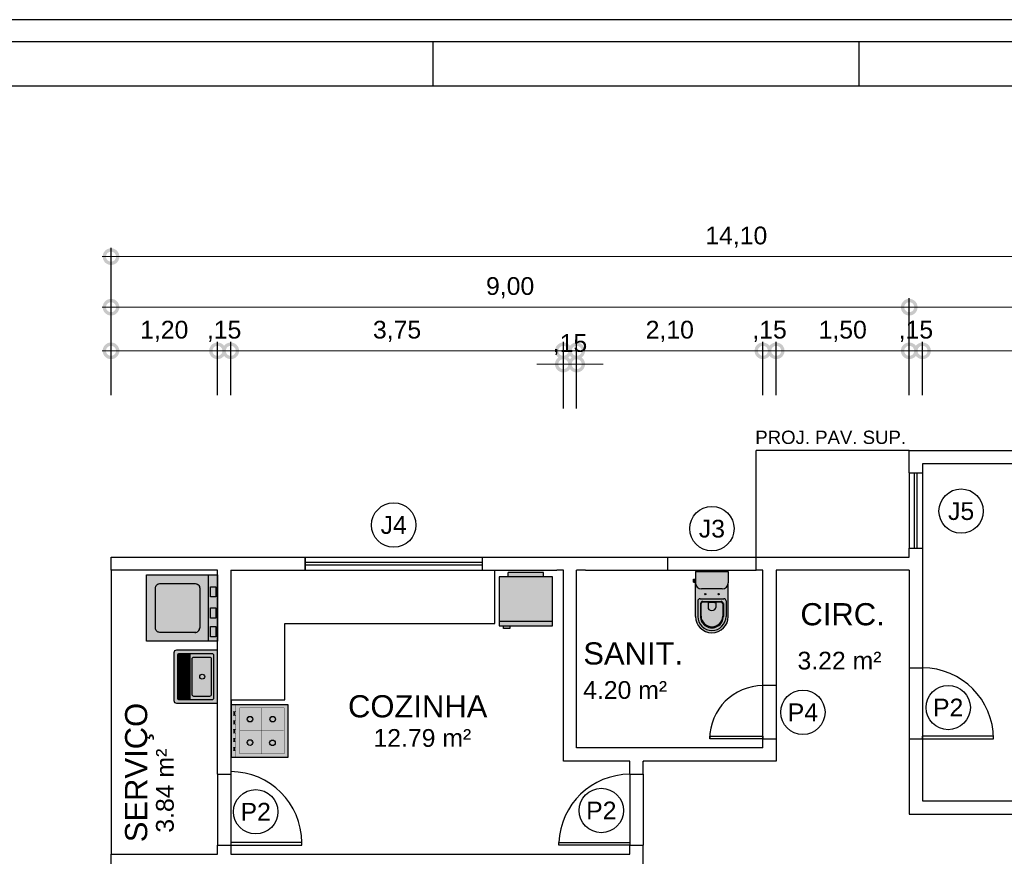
# Model space of a CAD drawing. Header units: metres. Extents: x 60 to 260, y 52 to 78.
# Tile 10 of 13: x 138 to 149, y 69 to 78. Entities that reach past the tile are written whole.
import ezdxf
from ezdxf.enums import TextEntityAlignment as Align

# ---------------------------------------------------------------- set-up
doc = ezdxf.new("R2010")
doc.units = ezdxf.units.M
doc.header["$LTSCALE"] = 0.25
doc.linetypes.add('DIVIDE', pattern=[31.75, 12.7, -6.35, 0, -6.35, 0, -6.35])
doc.linetypes.add('HIDDEN', pattern=[9.525, 6.35, -3.175])
doc.layers.add('0_MRG_AUX', color=7, linetype='Continuous', true_color=0xecbcd1, plot=False)
for name, color, linetype in [('ARQ_ALV CT', 5, 'Continuous'), ('ARQ_ALV VS', 2, 'Continuous'), ('ARQ_ESQ CT', 30, 'Continuous'), ('ARQ_ESQ VS', 2, 'Continuous'), ('ARQ_MOB 02', 2, 'Continuous'), ('ARQ_PISO', 1, 'Continuous'), ('ARQ_PROJ INF', 1, 'HIDDEN'), ('ARQ_PROJ SUP', 1, 'DIVIDE'), ('ARQ_SAN 01', 1, 'Continuous'), ('ARQ_SAN 02', 2, 'Continuous'), ('ARQ_TXT 01', 1, 'Continuous'), ('MRG_EXTERNA', 1, 'Continuous'), ('MRG_INTERNA', 2, 'Continuous'), ('SIMB_02', 2, 'Continuous'), ('SIMB_TXT', 1, 'Continuous')]:
    doc.layers.add(name, color=color, linetype=linetype)
doc.layers.add('ARQ_COTA_AZUL', color=5, linetype='Continuous', lineweight=20, true_color=0x0000ff)
doc.styles.add('Annot_1.5mm', font='arial.ttf', dxfattribs={"height": 1.5})
doc.styles.add('Annot_2.0mm', font='arial.ttf', dxfattribs={"height": 2})
doc.styles.add('Annot_2.5mm', font='arial.ttf', dxfattribs={"height": 2.5})
doc.styles.add('cota', font='arial.ttf')
doc.styles.add('SIMB', font='arial.ttf')
doc.dimstyles.new('Info 01 - annot', dxfattribs={"dimtxt": 2, "dimasz": 3, "dimexe": 1, "dimexo": 1, "dimgap": 1, "dimtad": 1, "dimzin": 4, "dimtxsty": 'cota', "dimblk": 'DOTSMALL', "dimcen": 2, "dimdle": 1, "dimclrd": 256, "dimclre": 256, "dimclrt": 1, "dimazin": 2, "dimtfac": 0.09, "dimtix": 1, "dimtmove": 2, "dimatfit": 2, "dimfxl": 5, "dimfxlon": 1, "dimtolj": 1, "dimtzin": 4, "dimlwd": -1, "dimarcsym": 1})

# ---------------------------------------------------------------- blocks, each defined once
blk = doc.blocks.new('maq. lavar_02')
at = {"true_color": 0xffffff}
h = blk.add_hatch(color=7, dxfattribs=at)
h.dxf.hatch_style = 1
h.paths.add_polyline_path([(0.75, 0), (0, 0), (0, 0.8), (0.75, 0.8)])
for points in [[(0.75, 0), (0, 0), (0, 0.8), (0.75, 0.8), (0.75, 0)], [(0, 0.1), (0.75, 0.1)]]:
    blk.add_lwpolyline(points)
blk.add_lwpolyline([(0.1, 0.245), (0.1, 0.65, -0.414214), (0.15, 0.7), (0.6, 0.7, -0.414214), (0.65, 0.65), (0.65, 0.25, -0.414214), (0.6, 0.2), (0.147, 0.2)], format="xyb")
for points in [[(0.052, 0.02), (0.052, 0.078), (0.167, 0.078), (0.167, 0.02)], [(0.26, 0.02), (0.26, 0.078), (0.376, 0.078), (0.376, 0.02)], [(0.5, 0.02), (0.5, 0.078), (0.615, 0.078), (0.615, 0.02)]]:
    blk.add_lwpolyline(points, close=True)
blk.add_arc((0.15, 0.25), 0.05, 173.8325, 273.1265)
blk = doc.blocks.new('fogão_01')
at = {"true_color": 0xffffff}
h = blk.add_hatch(color=7, dxfattribs=at)
h.dxf.hatch_style = 1
h.paths.add_polyline_path([(0, -0.3), (-0.632, -0.3), (-0.632, 0.3), (0, 0.3)])
blk.add_lwpolyline([(0, -0.3), (-0.632, -0.3), (-0.632, 0.3), (0, 0.3)], close=True)
for points, const_width in [([(-0.585, -0.3), (-0.585, 0.3)], 0.005), ([(-0.542, 0.261), (-0.041, 0.261), (-0.041, -0.257), (-0.54, -0.257), (-0.54, 0.261)], 0.0045), ([(-0.3, 0.261), (-0.3, -0.257)], 0.0045), ([(-0.585, 0.218), (-0.615, 0.218), (-0.615, 0.176), (-0.585, 0.176)], 0.005), ([(-0.585, 0.118), (-0.615, 0.118), (-0.615, 0.076), (-0.585, 0.076)], 0.005), ([(-0.439, 0.146), (-0.453, 0.161)], 0.0045), ([(-0.438, 0.12), (-0.453, 0.105)], 0.0045), ([(-0.412, 0.147), (-0.397, 0.161)], 0.0045), ([(-0.412, 0.12), (-0.397, 0.105)], 0.0045), ([(-0.183, 0.146), (-0.197, 0.161)], 0.0045), ([(-0.182, 0.12), (-0.197, 0.105)], 0.0045), ([(-0.156, 0.147), (-0.141, 0.161)], 0.0045), ([(-0.155, 0.12), (-0.141, 0.105)], 0.0045), ([(-0.585, 0.018), (-0.615, 0.018), (-0.615, -0.024), (-0.585, -0.024)], 0.005), ([(-0.54, 0.002), (-0.044, 0.002)], 0.0045), ([(-0.585, -0.082), (-0.615, -0.082), (-0.615, -0.124), (-0.585, -0.124)], 0.005), ([(-0.439, -0.118), (-0.453, -0.104)], 0.0045), ([(-0.412, -0.118), (-0.397, -0.103)], 0.0045), ([(-0.185, -0.121), (-0.2, -0.106)], 0.0045), ([(-0.158, -0.121), (-0.144, -0.106)], 0.0045), ([(-0.585, -0.182), (-0.615, -0.182), (-0.615, -0.224), (-0.585, -0.224)], 0.005), ([(-0.438, -0.145), (-0.453, -0.16)], 0.0045), ([(-0.412, -0.145), (-0.397, -0.159)], 0.0045), ([(-0.185, -0.148), (-0.199, -0.162)], 0.0045), ([(-0.158, -0.147), (-0.144, -0.162)], 0.0045)]:
    blk.add_lwpolyline(points, dxfattribs=dict(const_width=const_width))
for points in [[(-0.603, 0.215), (-0.603, 0.176)], [(-0.603, 0.115), (-0.603, 0.076)], [(-0.603, 0.015), (-0.603, -0.024)], [(-0.603, -0.085), (-0.603, -0.124)], [(-0.603, -0.185), (-0.603, -0.224)]]:
    blk.add_lwpolyline(points)
for centre in [(-0.425, 0.133), (-0.169, 0.133), (-0.425, -0.131), (-0.172, -0.134)]:
    blk.add_circle(centre, 0.0314)
blk = doc.blocks.new('VASO_BELL')
at = {"true_color": 0xffffff}
h = blk.add_hatch(color=7, dxfattribs=at)
h.dxf.hatch_style = 1
edge = h.paths.add_edge_path()
edge.add_line((0, 0), (0.37, 0))
edge.add_line((0.37, 0), (0.37, -0.126))
edge.add_line((0.37, -0.126), (0.37, -0.505))
edge.add_arc((0.185, -0.505), 0.185, 180, 360, ccw=False)
edge.add_line((0, -0.505), (0, -0.126))
edge.add_line((0, -0.126), (0, 0))
h = blk.add_hatch(color=7, dxfattribs=at)
h.dxf.hatch_style = 1
h.paths.add_polyline_path([(-0.007, -0.086), (-0.022, -0.086), (-0.022, -0.121), (-0.007, -0.121)])
h = blk.add_hatch(color=7, dxfattribs=at)
h.dxf.hatch_style = 1
h.paths.add_polyline_path([(0, -0.089), (-0.007, -0.089), (-0.007, -0.117), (0, -0.117)])
at = {"layer": 'ARQ_SAN 01'}
for p, q in [((0.056, -0.361), (0.056, -0.505)), ((0.062, -0.361), (0.062, -0.505)), ((0.082, -0.336), (0.288, -0.336)), ((0.082, -0.342), (0.288, -0.342)), ((0.141, -0.353), (0.141, -0.406)), ((0.229, -0.353), (0.229, -0.406)), ((0.308, -0.361), (0.308, -0.505)), ((0.314, -0.361), (0.314, -0.505))]:
    blk.add_line(p, q, dxfattribs=at)
for centre in [(0.11, -0.255), (0.26, -0.255)]:
    blk.add_circle(centre, 0.0075, dxfattribs=at)
for centre, radius, start, end in [((0.082, -0.361), 0.025, 90, 180), ((0.082, -0.361), 0.019, 90, 180), ((0.191, -0.592), 0.244, 91.4264, 101.8331), ((0.168, -0.406), 0.027, 180, 229.1678), ((0.185, -0.386), 0.053, 229.1678, 310.8322), ((0.179, -0.592), 0.244, 78.1669, 88.5736), ((0.202, -0.406), 0.027, 310.8322, 0), ((0.288, -0.361), 0.025, 0, 90), ((0.288, -0.361), 0.019, 0, 90), ((0.185, -0.505), 0.129, 179.7773, 0.2227), ((0.185, -0.499), 0.123, 182.6006, 357.3994)]:
    blk.add_arc(centre, radius, start, end, dxfattribs=at)
at = {"layer": 'ARQ_SAN 02'}
for p, q in [((0, 0), (0, -0.126)), ((0, 0), (0.37, 0)), ((0.37, 0), (0.37, -0.126)), ((-0.022, -0.086), (-0.007, -0.086)), ((-0.022, -0.121), (-0.022, -0.086)), ((-0.007, -0.121), (-0.007, -0.086)), ((0, -0.089), (-0.007, -0.089)), ((-0.022, -0.121), (-0.007, -0.121)), ((0, -0.117), (-0.007, -0.117)), ((0, -0.505), (0, -0.126)), ((0.301, -0.195), (0.069, -0.195)), ((0.37, -0.505), (0.37, -0.126)), ((0.026, -0.331), (0.026, -0.505)), ((0.051, -0.306), (0.319, -0.306)), ((0.344, -0.331), (0.344, -0.505))]:
    blk.add_line(p, q, dxfattribs=at)
for centre, radius, start, end in [((0.069, -0.126), 0.069, 180, 270), ((0.301, -0.126), 0.069, 270, 0), ((0.051, -0.331), 0.025, 90, 180), ((0.319, -0.331), 0.025, 0, 90), ((0.185, -0.505), 0.185, 180, 0), ((0.185, -0.505), 0.159, 180, 0)]:
    blk.add_arc(centre, radius, start, end, dxfattribs=at)
blk = doc.blocks.new('GEL60')
at = {"true_color": 0xffffff}
h = blk.add_hatch(color=7, dxfattribs=at)
h.dxf.hatch_style = 1
h.paths.add_polyline_path([(0.6, 0.55), (0.55, 0.55), (0.55, 0.58), (0.48, 0.58), (0.48, 0.55), (0, 0.55), (0, 0), (0.1, 0), (0.1, -0.05), (0.5, -0.05), (0.5, 0), (0.6, 0)])
at = {"layer": 'ARQ_MOB 02'}
for p, q in [((0, 0.55), (0, 0)), ((0.6, 0.55), (0, 0.55)), ((0.6, 0.5), (0, 0.5)), ((0.6, 0), (0.6, 0.55)), ((0, 0), (0.6, 0)), ((0.1, 0), (0.1, -0.05)), ((0.5, 0), (0.5, -0.05)), ((0.1, -0.05), (0.5, -0.05))]:
    blk.add_line(p, q, dxfattribs=at)
blk.add_lwpolyline([(0.55, 0.55), (0.48, 0.55), (0.48, 0.58), (0.55, 0.58)], close=True, dxfattribs=at)
blk = doc.blocks.new('tanque_05')
at = {"true_color": 0xffffff}
h = blk.add_hatch(color=7, dxfattribs=at)
h.dxf.hatch_style = 1
edge = h.paths.add_edge_path()
edge.add_line((-0.269, -0.492), (0.269, -0.492))
edge.add_arc((0.269, -0.461), 0.0304, 270, 360)
edge.add_line((0.299, -0.461), (0.299, -0.01))
edge.add_arc((0.289, -0.01), 0.0101, 0, 90)
edge.add_line((0.289, 0), (-0.289, 0))
edge.add_arc((-0.289, -0.01), 0.0101, 90, 180)
edge.add_line((-0.299, -0.01), (-0.299, -0.461))
edge.add_arc((-0.269, -0.461), 0.0304, 180, 270)
for p, q in [((-0.258, -0.325), (0.258, -0.325)), ((0.258, -0.331), (-0.258, -0.331)), ((-0.258, -0.345), (0.258, -0.345)), ((0.258, -0.351), (-0.258, -0.351)), ((-0.258, -0.365), (0.258, -0.365)), ((0.258, -0.372), (-0.258, -0.372)), ((-0.258, -0.386), (0.258, -0.386)), ((0.258, -0.392), (-0.258, -0.392)), ((-0.258, -0.406), (0.258, -0.406)), ((0.258, -0.412), (-0.258, -0.412)), ((-0.258, -0.426), (0.258, -0.426)), ((-0.251, -0.447), (0.251, -0.447))]:
    blk.add_line(p, q)
for points in [[(-0.269, -0.492), (0.269, -0.492, 0.414214), (0.299, -0.461), (0.299, -0.01, 0.414214), (0.289, 0), (-0.289, 0, 0.414214), (-0.299, -0.01), (-0.299, -0.461, 0.414214)], [(-0.198, -0.289), (0.198, -0.289, 0.414214), (0.218, -0.269), (0.218, -0.086, 0.414214), (0.198, -0.066), (-0.198, -0.066, 0.414214), (-0.218, -0.086), (-0.218, -0.269, 0.414214)]]:
    blk.add_lwpolyline(points, format="xyb", close=True)
for points in [[(0.258, -0.281), (0.258, -0.061, 0.414214), (0.238, -0.041), (-0.238, -0.041, 0.414214), (-0.258, -0.061), (-0.258, -0.281)], [(-0.258, -0.282), (-0.258, -0.301, 0.414214), (-0.248, -0.311), (-0.236, -0.311), (0.234, -0.311), (0.248, -0.311, 0.414214), (0.258, -0.301), (0.258, -0.282)], [(-0.258, -0.309), (-0.258, -0.431, 0.414214), (-0.238, -0.451), (0.238, -0.451, 0.414214), (0.258, -0.431), (0.258, -0.309, 0.414214)]]:
    blk.add_lwpolyline(points, format="xyb")
blk.add_lwpolyline([(0.258, -0.432), (-0.258, -0.432)])
blk.add_circle((0, -0.172), 0.0284)
blk = doc.blocks.new('COD_ESQ')
at = {"layer": 'SIMB_02'}
blk.add_circle((0, 0), 2.5, dxfattribs=at)
at = {"layer": 'SIMB_TXT', "style": 'SIMB'}
blk.add_attdef('CDESQ', text='', height=2, dxfattribs=at).set_placement((0, 0), align=Align.MIDDLE_CENTER)
blk = doc.blocks.new('_DotSmall')
at = {"color": 0, "linetype": 'ByBlock', "const_width": 0.5}
blk.add_lwpolyline([(-0.0625, 0, 1), (0.0625, 0, 1)], format="xyb", close=True, dxfattribs=at)
blk = doc.blocks.new('*D41')
at = {"layer": 'ARQ_COTA_AZUL', "lineweight": -2, "transparency": 16777216}
for p, q in [((147.81, 73.881), (147.81, 74.481)), ((151.31, 73.881), (151.31, 74.481))]:
    blk.add_line(p, q, dxfattribs=at)
at = {"layer": 'ARQ_COTA_AZUL', "transparency": 16777216}
blk.add_line((151.41, 74.381), (147.71, 74.381), dxfattribs=at)
at = {"layer": 'ARQ_COTA_AZUL', "transparency": 16777216, "xscale": 0.3, "yscale": 0.3, "zscale": 0.3, "rotation": 180}
blk.add_blockref('_DotSmall', (147.81, 74.381), dxfattribs=at)
at = {"layer": 'ARQ_COTA_AZUL', "transparency": 16777216, "xscale": 0.3, "yscale": 0.3, "zscale": 0.3}
blk.add_blockref('_DotSmall', (151.31, 74.381), dxfattribs=at)
at = {"layer": 'ARQ_COTA_AZUL', "color": 1, "transparency": 16777216, "insert": (149.56, 74.601), "char_height": 0.2, "attachment_point": 5, "style": 'cota'}
blk.add_mtext('\\A1;3,50', dxfattribs=at)
blk = doc.blocks.new('*D42')
at = {"layer": 'ARQ_COTA_AZUL', "lineweight": -2, "transparency": 16777216}
for p, q in [((147.66, 73.881), (147.66, 74.481)), ((147.81, 73.881), (147.81, 74.481))]:
    blk.add_line(p, q, dxfattribs=at)
at = {"layer": 'ARQ_COTA_AZUL', "transparency": 16777216}
for p, q in [((147.66, 74.381), (147.36, 74.381)), ((147.81, 74.381), (147.66, 74.381)), ((147.81, 74.381), (148.11, 74.381))]:
    blk.add_line(p, q, dxfattribs=at)
at = {"layer": 'ARQ_COTA_AZUL', "transparency": 16777216, "xscale": 0.3, "yscale": 0.3, "zscale": 0.3}
blk.add_blockref('_DotSmall', (147.66, 74.381), dxfattribs=at)
at = {"layer": 'ARQ_COTA_AZUL', "transparency": 16777216, "xscale": 0.3, "yscale": 0.3, "zscale": 0.3, "rotation": 180}
blk.add_blockref('_DotSmall', (147.81, 74.381), dxfattribs=at)
at = {"layer": 'ARQ_COTA_AZUL', "color": 1, "transparency": 16777216, "insert": (147.735, 74.601), "char_height": 0.2, "attachment_point": 5, "style": 'cota'}
blk.add_mtext('\\A1;,15', dxfattribs=at)
blk = doc.blocks.new('*D43')
at = {"layer": 'ARQ_COTA_AZUL', "lineweight": -2, "transparency": 16777216}
for p, q in [((146.16, 73.881), (146.16, 74.481)), ((147.66, 73.881), (147.66, 74.481))]:
    blk.add_line(p, q, dxfattribs=at)
at = {"layer": 'ARQ_COTA_AZUL', "transparency": 16777216}
blk.add_line((147.76, 74.381), (146.06, 74.381), dxfattribs=at)
at = {"layer": 'ARQ_COTA_AZUL', "transparency": 16777216, "xscale": 0.3, "yscale": 0.3, "zscale": 0.3, "rotation": 180}
blk.add_blockref('_DotSmall', (146.16, 74.381), dxfattribs=at)
at = {"layer": 'ARQ_COTA_AZUL', "transparency": 16777216, "xscale": 0.3, "yscale": 0.3, "zscale": 0.3}
blk.add_blockref('_DotSmall', (147.66, 74.381), dxfattribs=at)
at = {"layer": 'ARQ_COTA_AZUL', "color": 1, "transparency": 16777216, "insert": (146.91, 74.601), "char_height": 0.2, "attachment_point": 5, "style": 'cota'}
blk.add_mtext('\\A1;1,50', dxfattribs=at)
blk = doc.blocks.new('*D44')
at = {"layer": 'ARQ_COTA_AZUL', "lineweight": -2, "transparency": 16777216}
for p, q in [((138.66, 73.881), (138.66, 74.481)), ((139.86, 73.881), (139.86, 74.481))]:
    blk.add_line(p, q, dxfattribs=at)
at = {"layer": 'ARQ_COTA_AZUL', "transparency": 16777216}
blk.add_line((138.56, 74.381), (139.96, 74.381), dxfattribs=at)
at = {"layer": 'ARQ_COTA_AZUL', "transparency": 16777216, "xscale": 0.3, "yscale": 0.3, "zscale": 0.3, "rotation": 180}
blk.add_blockref('_DotSmall', (138.66, 74.381), dxfattribs=at)
at = {"layer": 'ARQ_COTA_AZUL', "transparency": 16777216, "xscale": 0.3, "yscale": 0.3, "zscale": 0.3}
blk.add_blockref('_DotSmall', (139.86, 74.381), dxfattribs=at)
at = {"layer": 'ARQ_COTA_AZUL', "color": 1, "transparency": 16777216, "insert": (139.26, 74.601), "char_height": 0.2, "attachment_point": 5, "style": 'cota'}
blk.add_mtext('\\A1;1,20', dxfattribs=at)
blk = doc.blocks.new('*D45')
at = {"layer": 'ARQ_COTA_AZUL', "lineweight": -2, "transparency": 16777216}
for p, q in [((139.86, 73.881), (139.86, 74.481)), ((140.01, 73.881), (140.01, 74.481))]:
    blk.add_line(p, q, dxfattribs=at)
at = {"layer": 'ARQ_COTA_AZUL', "transparency": 16777216}
for p, q in [((139.86, 74.381), (139.56, 74.381)), ((139.86, 74.381), (140.01, 74.381)), ((140.01, 74.381), (140.31, 74.381))]:
    blk.add_line(p, q, dxfattribs=at)
at = {"layer": 'ARQ_COTA_AZUL', "transparency": 16777216, "xscale": 0.3, "yscale": 0.3, "zscale": 0.3}
blk.add_blockref('_DotSmall', (139.86, 74.381), dxfattribs=at)
at = {"layer": 'ARQ_COTA_AZUL', "transparency": 16777216, "xscale": 0.3, "yscale": 0.3, "zscale": 0.3, "rotation": 180}
blk.add_blockref('_DotSmall', (140.01, 74.381), dxfattribs=at)
at = {"layer": 'ARQ_COTA_AZUL', "color": 1, "transparency": 16777216, "insert": (139.935, 74.601), "char_height": 0.2, "attachment_point": 5, "style": 'cota'}
blk.add_mtext('\\A1;,15', dxfattribs=at)
blk = doc.blocks.new('*D46')
at = {"layer": 'ARQ_COTA_AZUL', "lineweight": -2, "transparency": 16777216}
for p, q in [((146.01, 73.881), (146.01, 74.481)), ((146.16, 73.881), (146.16, 74.481))]:
    blk.add_line(p, q, dxfattribs=at)
at = {"layer": 'ARQ_COTA_AZUL', "transparency": 16777216}
for p, q in [((146.01, 74.381), (145.71, 74.381)), ((146.16, 74.381), (146.01, 74.381)), ((146.16, 74.381), (146.46, 74.381))]:
    blk.add_line(p, q, dxfattribs=at)
at = {"layer": 'ARQ_COTA_AZUL', "transparency": 16777216, "xscale": 0.3, "yscale": 0.3, "zscale": 0.3}
blk.add_blockref('_DotSmall', (146.01, 74.381), dxfattribs=at)
at = {"layer": 'ARQ_COTA_AZUL', "transparency": 16777216, "xscale": 0.3, "yscale": 0.3, "zscale": 0.3, "rotation": 180}
blk.add_blockref('_DotSmall', (146.16, 74.381), dxfattribs=at)
at = {"layer": 'ARQ_COTA_AZUL', "color": 1, "transparency": 16777216, "insert": (146.085, 74.601), "char_height": 0.2, "attachment_point": 5, "style": 'cota'}
blk.add_mtext('\\A1;,15', dxfattribs=at)
blk = doc.blocks.new('*D47')
at = {"layer": 'ARQ_COTA_AZUL', "lineweight": -2, "transparency": 16777216}
for p, q in [((143.91, 73.881), (143.91, 74.481)), ((146.01, 73.881), (146.01, 74.481))]:
    blk.add_line(p, q, dxfattribs=at)
at = {"layer": 'ARQ_COTA_AZUL', "transparency": 16777216}
blk.add_line((143.81, 74.381), (146.11, 74.381), dxfattribs=at)
at = {"layer": 'ARQ_COTA_AZUL', "transparency": 16777216, "xscale": 0.3, "yscale": 0.3, "zscale": 0.3, "rotation": 180}
blk.add_blockref('_DotSmall', (143.91, 74.381), dxfattribs=at)
at = {"layer": 'ARQ_COTA_AZUL', "transparency": 16777216, "xscale": 0.3, "yscale": 0.3, "zscale": 0.3}
blk.add_blockref('_DotSmall', (146.01, 74.381), dxfattribs=at)
at = {"layer": 'ARQ_COTA_AZUL', "color": 1, "transparency": 16777216, "insert": (144.96, 74.601), "char_height": 0.2, "attachment_point": 5, "style": 'cota'}
blk.add_mtext('\\A1;2,10', dxfattribs=at)
blk = doc.blocks.new('*D48')
at = {"layer": 'ARQ_COTA_AZUL', "lineweight": -2, "transparency": 16777216}
for p, q in [((143.76, 73.731), (143.76, 74.331)), ((143.91, 73.731), (143.91, 74.331))]:
    blk.add_line(p, q, dxfattribs=at)
at = {"layer": 'ARQ_COTA_AZUL', "transparency": 16777216}
for p, q in [((143.76, 74.231), (143.46, 74.231)), ((143.76, 74.231), (143.91, 74.231)), ((143.91, 74.231), (144.21, 74.231))]:
    blk.add_line(p, q, dxfattribs=at)
at = {"layer": 'ARQ_COTA_AZUL', "transparency": 16777216, "xscale": 0.3, "yscale": 0.3, "zscale": 0.3}
blk.add_blockref('_DotSmall', (143.76, 74.231), dxfattribs=at)
at = {"layer": 'ARQ_COTA_AZUL', "transparency": 16777216, "xscale": 0.3, "yscale": 0.3, "zscale": 0.3, "rotation": 180}
blk.add_blockref('_DotSmall', (143.91, 74.231), dxfattribs=at)
at = {"layer": 'ARQ_COTA_AZUL', "color": 1, "transparency": 16777216, "insert": (143.835, 74.451), "char_height": 0.2, "attachment_point": 5, "style": 'cota'}
blk.add_mtext('\\A1;,15', dxfattribs=at)
blk = doc.blocks.new('*D49')
at = {"layer": 'ARQ_COTA_AZUL', "lineweight": -2, "transparency": 16777216}
for p, q in [((140.01, 73.881), (140.01, 74.481)), ((143.76, 73.881), (143.76, 74.481))]:
    blk.add_line(p, q, dxfattribs=at)
at = {"layer": 'ARQ_COTA_AZUL', "transparency": 16777216}
blk.add_line((139.91, 74.381), (143.86, 74.381), dxfattribs=at)
at = {"layer": 'ARQ_COTA_AZUL', "transparency": 16777216, "xscale": 0.3, "yscale": 0.3, "zscale": 0.3, "rotation": 180}
blk.add_blockref('_DotSmall', (140.01, 74.381), dxfattribs=at)
at = {"layer": 'ARQ_COTA_AZUL', "transparency": 16777216, "xscale": 0.3, "yscale": 0.3, "zscale": 0.3}
blk.add_blockref('_DotSmall', (143.76, 74.381), dxfattribs=at)
at = {"layer": 'ARQ_COTA_AZUL', "color": 1, "transparency": 16777216, "insert": (141.885, 74.601), "char_height": 0.2, "attachment_point": 5, "style": 'cota'}
blk.add_mtext('\\A1;3,75', dxfattribs=at)
blk = doc.blocks.new('*D50')
at = {"layer": 'ARQ_COTA_AZUL', "lineweight": -2, "transparency": 16777216}
for p, q in [((138.66, 74.373), (138.66, 74.973)), ((147.66, 74.373), (147.66, 74.973))]:
    blk.add_line(p, q, dxfattribs=at)
at = {"layer": 'ARQ_COTA_AZUL', "transparency": 16777216}
blk.add_line((138.56, 74.873), (147.76, 74.873), dxfattribs=at)
at = {"layer": 'ARQ_COTA_AZUL', "transparency": 16777216, "xscale": 0.3, "yscale": 0.3, "zscale": 0.3, "rotation": 180}
blk.add_blockref('_DotSmall', (138.66, 74.873), dxfattribs=at)
at = {"layer": 'ARQ_COTA_AZUL', "transparency": 16777216, "xscale": 0.3, "yscale": 0.3, "zscale": 0.3}
blk.add_blockref('_DotSmall', (147.66, 74.873), dxfattribs=at)
at = {"layer": 'ARQ_COTA_AZUL', "color": 1, "transparency": 16777216, "insert": (143.16, 75.093), "char_height": 0.2, "attachment_point": 5, "style": 'cota'}
blk.add_mtext('\\A1;9,00', dxfattribs=at)
blk = doc.blocks.new('*D51')
at = {"layer": 'ARQ_COTA_AZUL', "lineweight": -2, "transparency": 16777216}
for p, q in [((147.66, 74.373), (147.66, 74.973)), ((151.46, 74.373), (151.46, 74.973))]:
    blk.add_line(p, q, dxfattribs=at)
at = {"layer": 'ARQ_COTA_AZUL', "transparency": 16777216}
blk.add_line((147.56, 74.873), (151.56, 74.873), dxfattribs=at)
at = {"layer": 'ARQ_COTA_AZUL', "transparency": 16777216, "xscale": 0.3, "yscale": 0.3, "zscale": 0.3, "rotation": 180}
blk.add_blockref('_DotSmall', (147.66, 74.873), dxfattribs=at)
at = {"layer": 'ARQ_COTA_AZUL', "transparency": 16777216, "xscale": 0.3, "yscale": 0.3, "zscale": 0.3}
blk.add_blockref('_DotSmall', (151.46, 74.873), dxfattribs=at)
at = {"layer": 'ARQ_COTA_AZUL', "color": 1, "transparency": 16777216, "insert": (149.56, 75.093), "char_height": 0.2, "attachment_point": 5, "style": 'cota'}
blk.add_mtext('\\A1;3,80', dxfattribs=at)
blk = doc.blocks.new('*D53')
at = {"layer": 'ARQ_COTA_AZUL', "lineweight": -2, "transparency": 16777216}
for p, q in [((138.66, 74.943), (138.66, 75.543)), ((152.76, 74.943), (152.76, 75.543))]:
    blk.add_line(p, q, dxfattribs=at)
at = {"layer": 'ARQ_COTA_AZUL', "transparency": 16777216}
blk.add_line((138.56, 75.443), (152.86, 75.443), dxfattribs=at)
at = {"layer": 'ARQ_COTA_AZUL', "transparency": 16777216, "xscale": 0.3, "yscale": 0.3, "zscale": 0.3, "rotation": 180}
blk.add_blockref('_DotSmall', (138.66, 75.443), dxfattribs=at)
at = {"layer": 'ARQ_COTA_AZUL', "transparency": 16777216, "xscale": 0.3, "yscale": 0.3, "zscale": 0.3}
blk.add_blockref('_DotSmall', (152.76, 75.443), dxfattribs=at)
at = {"layer": 'ARQ_COTA_AZUL', "color": 1, "transparency": 16777216, "insert": (145.71, 75.663), "char_height": 0.2, "attachment_point": 5, "style": 'cota'}
blk.add_mtext('\\A1;14,10', dxfattribs=at)
blk = doc.blocks.new('*D58')
at = {"layer": 'ARQ_COTA_AZUL', "transparency": 16777216}
for p, q in [((136.773, 68.706), (136.773, 69.006)), ((136.773, 68.706), (136.773, 68.556)), ((136.773, 68.556), (136.773, 68.256))]:
    blk.add_line(p, q, dxfattribs=at)
at = {"layer": 'ARQ_COTA_AZUL', "lineweight": -2, "transparency": 16777216}
for p, q in [((137.273, 68.706), (136.673, 68.706)), ((137.273, 68.556), (136.673, 68.556))]:
    blk.add_line(p, q, dxfattribs=at)
at = {"layer": 'ARQ_COTA_AZUL', "transparency": 16777216, "xscale": 0.3, "yscale": 0.3, "zscale": 0.3}
for p, rotation in [((136.773, 68.706), 270), ((136.773, 68.556), 90)]:
    blk.add_blockref('_DotSmall', p, dxfattribs=dict(at, rotation=rotation))
at = {"layer": 'ARQ_COTA_AZUL', "color": 1, "transparency": 16777216, "insert": (136.553, 68.631), "char_height": 0.2, "attachment_point": 5, "rotation": 90, "style": 'cota'}
blk.add_mtext('\\A1;,15', dxfattribs=at)
blk = doc.blocks.new('*D59')
at = {"layer": 'ARQ_COTA_AZUL', "transparency": 16777216}
blk.add_line((136.773, 69.856), (136.773, 68.606), dxfattribs=at)
at = {"layer": 'ARQ_COTA_AZUL', "lineweight": -2, "transparency": 16777216}
for p, q in [((137.273, 69.756), (136.673, 69.756)), ((137.273, 68.706), (136.673, 68.706))]:
    blk.add_line(p, q, dxfattribs=at)
at = {"layer": 'ARQ_COTA_AZUL', "transparency": 16777216, "xscale": 0.3, "yscale": 0.3, "zscale": 0.3}
for p, rotation in [((136.773, 69.756), 90), ((136.773, 68.706), 270)]:
    blk.add_blockref('_DotSmall', p, dxfattribs=dict(at, rotation=rotation))
at = {"layer": 'ARQ_COTA_AZUL', "color": 1, "transparency": 16777216, "insert": (136.553, 69.231), "char_height": 0.2, "attachment_point": 5, "rotation": 90, "style": 'cota'}
blk.add_mtext('\\A1;1,05', dxfattribs=at)
blk = doc.blocks.new('*D60')
at = {"layer": 'ARQ_COTA_AZUL', "transparency": 16777216}
for p, q in [((136.773, 69.906), (136.773, 70.206)), ((136.773, 69.756), (136.773, 69.906)), ((136.773, 69.756), (136.773, 69.456))]:
    blk.add_line(p, q, dxfattribs=at)
at = {"layer": 'ARQ_COTA_AZUL', "lineweight": -2, "transparency": 16777216}
for p, q in [((137.273, 69.906), (136.673, 69.906)), ((137.273, 69.756), (136.673, 69.756))]:
    blk.add_line(p, q, dxfattribs=at)
at = {"layer": 'ARQ_COTA_AZUL', "transparency": 16777216, "xscale": 0.3, "yscale": 0.3, "zscale": 0.3}
for p, rotation in [((136.773, 69.906), 270), ((136.773, 69.756), 90)]:
    blk.add_blockref('_DotSmall', p, dxfattribs=dict(at, rotation=rotation))
at = {"layer": 'ARQ_COTA_AZUL', "color": 1, "transparency": 16777216, "insert": (136.553, 69.831), "char_height": 0.2, "attachment_point": 5, "rotation": 90, "style": 'cota'}
blk.add_mtext('\\A1;,15', dxfattribs=at)
blk = doc.blocks.new('*D61')
at = {"layer": 'ARQ_COTA_AZUL', "transparency": 16777216}
blk.add_line((136.773, 69.806), (136.773, 72.006), dxfattribs=at)
at = {"layer": 'ARQ_COTA_AZUL', "lineweight": -2, "transparency": 16777216}
for p, q in [((137.273, 71.906), (136.673, 71.906)), ((137.273, 69.906), (136.673, 69.906))]:
    blk.add_line(p, q, dxfattribs=at)
at = {"layer": 'ARQ_COTA_AZUL', "transparency": 16777216, "xscale": 0.3, "yscale": 0.3, "zscale": 0.3}
for p, rotation in [((136.773, 71.906), 90), ((136.773, 69.906), 270)]:
    blk.add_blockref('_DotSmall', p, dxfattribs=dict(at, rotation=rotation))
at = {"layer": 'ARQ_COTA_AZUL', "color": 1, "transparency": 16777216, "insert": (136.553, 70.906), "char_height": 0.2, "attachment_point": 5, "rotation": 90, "style": 'cota'}
blk.add_mtext('\\A1;2,00', dxfattribs=at)
blk = doc.blocks.new('*D62')
at = {"layer": 'ARQ_COTA_AZUL', "transparency": 16777216}
for p, q in [((136.773, 72.056), (136.773, 72.356)), ((136.773, 72.056), (136.773, 71.906)), ((136.773, 71.906), (136.773, 71.606))]:
    blk.add_line(p, q, dxfattribs=at)
at = {"layer": 'ARQ_COTA_AZUL', "lineweight": -2, "transparency": 16777216}
for p, q in [((137.273, 72.056), (136.673, 72.056)), ((137.273, 71.906), (136.673, 71.906))]:
    blk.add_line(p, q, dxfattribs=at)
at = {"layer": 'ARQ_COTA_AZUL', "transparency": 16777216, "xscale": 0.3, "yscale": 0.3, "zscale": 0.3}
for p, rotation in [((136.773, 72.056), 270), ((136.773, 71.906), 90)]:
    blk.add_blockref('_DotSmall', p, dxfattribs=dict(at, rotation=rotation))
at = {"layer": 'ARQ_COTA_AZUL', "color": 1, "transparency": 16777216, "insert": (136.553, 71.981), "char_height": 0.2, "attachment_point": 5, "rotation": 90, "style": 'cota'}
blk.add_mtext('\\A1;,15', dxfattribs=at)
blk = doc.blocks.new('*D63')
at = {"layer": 'ARQ_COTA_AZUL', "transparency": 16777216}
blk.add_line((136.773, 71.956), (136.773, 73.206), dxfattribs=at)
at = {"layer": 'ARQ_COTA_AZUL', "lineweight": -2, "transparency": 16777216}
for p, q in [((137.273, 73.106), (136.673, 73.106)), ((137.273, 72.056), (136.673, 72.056))]:
    blk.add_line(p, q, dxfattribs=at)
at = {"layer": 'ARQ_COTA_AZUL', "transparency": 16777216, "xscale": 0.3, "yscale": 0.3, "zscale": 0.3}
for p, rotation in [((136.773, 73.106), 90), ((136.773, 72.056), 270)]:
    blk.add_blockref('_DotSmall', p, dxfattribs=dict(at, rotation=rotation))
at = {"layer": 'ARQ_COTA_AZUL', "color": 1, "transparency": 16777216, "insert": (136.553, 72.581), "char_height": 0.2, "attachment_point": 5, "rotation": 90, "style": 'cota'}
blk.add_mtext('\\A1;1,05', dxfattribs=at)
blk = doc.blocks.new('*D64')
at = {"layer": 'ARQ_COTA_AZUL', "transparency": 16777216}
for p, q in [((136.773, 73.256), (136.773, 73.556)), ((136.773, 73.256), (136.773, 73.106)), ((136.773, 73.106), (136.773, 72.806))]:
    blk.add_line(p, q, dxfattribs=at)
at = {"layer": 'ARQ_COTA_AZUL', "lineweight": -2, "transparency": 16777216}
for p, q in [((137.273, 73.256), (136.673, 73.256)), ((137.273, 73.106), (136.673, 73.106))]:
    blk.add_line(p, q, dxfattribs=at)
at = {"layer": 'ARQ_COTA_AZUL', "transparency": 16777216, "xscale": 0.3, "yscale": 0.3, "zscale": 0.3}
for p, rotation in [((136.773, 73.256), 270), ((136.773, 73.106), 90)]:
    blk.add_blockref('_DotSmall', p, dxfattribs=dict(at, rotation=rotation))
at = {"layer": 'ARQ_COTA_AZUL', "color": 1, "transparency": 16777216, "insert": (136.553, 73.181), "char_height": 0.2, "attachment_point": 5, "rotation": 90, "style": 'cota'}
blk.add_mtext('\\A1;,15', dxfattribs=at)
blk = doc.blocks.new('*D67')
at = {"layer": 'ARQ_COTA_AZUL', "lineweight": -2, "transparency": 16777216}
for p, q in [((136.678, 72.056), (136.078, 72.056)), ((136.678, 68.556), (136.078, 68.556))]:
    blk.add_line(p, q, dxfattribs=at)
at = {"layer": 'ARQ_COTA_AZUL', "transparency": 16777216}
blk.add_line((136.178, 68.456), (136.178, 72.156), dxfattribs=at)
at = {"layer": 'ARQ_COTA_AZUL', "transparency": 16777216, "xscale": 0.3, "yscale": 0.3, "zscale": 0.3}
for p, rotation in [((136.178, 72.056), 90), ((136.178, 68.556), 270)]:
    blk.add_blockref('_DotSmall', p, dxfattribs=dict(at, rotation=rotation))
at = {"layer": 'ARQ_COTA_AZUL', "color": 1, "transparency": 16777216, "insert": (135.957, 70.306), "char_height": 0.2, "attachment_point": 5, "rotation": 90, "style": 'cota'}
blk.add_mtext('\\A1;3,50', dxfattribs=at)
blk = doc.blocks.new('*D68')
at = {"layer": 'ARQ_COTA_AZUL', "transparency": 16777216}
blk.add_line((136.178, 71.956), (136.178, 73.356), dxfattribs=at)
at = {"layer": 'ARQ_COTA_AZUL', "lineweight": -2, "transparency": 16777216}
for p, q in [((136.678, 73.256), (136.078, 73.256)), ((136.678, 72.056), (136.078, 72.056))]:
    blk.add_line(p, q, dxfattribs=at)
at = {"layer": 'ARQ_COTA_AZUL', "transparency": 16777216, "xscale": 0.3, "yscale": 0.3, "zscale": 0.3}
for p, rotation in [((136.178, 73.256), 90), ((136.178, 72.056), 270)]:
    blk.add_blockref('_DotSmall', p, dxfattribs=dict(at, rotation=rotation))
at = {"layer": 'ARQ_COTA_AZUL', "color": 1, "transparency": 16777216, "insert": (135.957, 72.656), "char_height": 0.2, "attachment_point": 5, "rotation": 90, "style": 'cota'}
blk.add_mtext('\\A1;1,20', dxfattribs=at)
blk = doc.blocks.new('*D69')
at = {"layer": 'ARQ_COTA_AZUL', "transparency": 16777216}
blk.add_line((135.579, 64.506), (135.579, 73.356), dxfattribs=at)
at = {"layer": 'ARQ_COTA_AZUL', "lineweight": -2, "transparency": 16777216}
for p, q in [((136.079, 73.256), (135.479, 73.256)), ((136.079, 64.606), (135.479, 64.606))]:
    blk.add_line(p, q, dxfattribs=at)
at = {"layer": 'ARQ_COTA_AZUL', "transparency": 16777216, "xscale": 0.3, "yscale": 0.3, "zscale": 0.3}
for p, rotation in [((135.579, 73.256), 90), ((135.579, 64.606), 270)]:
    blk.add_blockref('_DotSmall', p, dxfattribs=dict(at, rotation=rotation))
at = {"layer": 'ARQ_COTA_AZUL', "color": 1, "transparency": 16777216, "insert": (135.359, 68.931), "char_height": 0.2, "attachment_point": 5, "rotation": 90, "style": 'cota'}
blk.add_mtext('\\A1;8,65', dxfattribs=at)
blk = doc.blocks.new('FORMATO_A2mmD')
at = {"layer": '0_MRG_AUX'}
blk.add_lwpolyline([(5, -5), (5, 425), (-599, 425), (-599, -5)], close=True, dxfattribs=at)
at = {"layer": 'MRG_EXTERNA'}
blk.add_lwpolyline([(0, 0), (0, 420), (-594, 420), (-594, 0)], close=True, dxfattribs=at)
at = {"layer": 'MRG_INTERNA'}
for p, q in [((-377, 410), (-377, 420)), ((-377, 410), (-377, 420)), ((-281, 410), (-281, 420))]:
    blk.add_line(p, q, dxfattribs=at)
blk.add_lwpolyline([(-569, 410), (-569, 10), (-10, 10), (-10, 410)], close=True, dxfattribs=at)

msp = doc.modelspace()

# ---------------------------------------------------------------- linework, layer by layer
at = {"layer": 'ARQ_ALV CT'}
for p, q in [((147.66, 73.106), (147.66, 73.256)), ((147.66, 73.256), (147.81, 73.256)), ((147.81, 73.256), (151.31, 73.256)), ((147.66, 73.006), (147.66, 73.106)), ((147.81, 73.106), (147.81, 73.006)), ((151.31, 73.106), (147.81, 73.106)), ((147.66, 73.006), (147.81, 73.006)), ((138.66, 71.906), (138.66, 72.056)), ((138.66, 72.056), (139.86, 72.056)), ((139.86, 72.056), (140.01, 72.056)), ((140.01, 72.056), (140.848, 72.056)), ((140.848, 72.056), (140.848, 71.906)), ((142.844, 72.056), (143.76, 72.056)), ((142.844, 72.056), (142.844, 71.996)), ((143.76, 72.056), (143.91, 72.056)), ((143.91, 72.056), (144.935, 72.056)), ((144.935, 72.056), (144.935, 71.906)), ((145.935, 72.056), (146.01, 72.056)), ((145.935, 71.906), (145.935, 72.056)), ((146.01, 72.056), (146.16, 72.056)), ((146.16, 72.056), (147.66, 72.056)), ((147.66, 72.056), (147.66, 72.156)), ((147.66, 72.156), (147.81, 72.156)), ((147.81, 72.156), (147.81, 70.806)), ((142.844, 71.966), (142.844, 71.906)), ((142.846, 71.996), (142.846, 71.966)), ((139.86, 71.906), (138.66, 71.906)), ((139.86, 69.606), (139.86, 71.906)), ((140.01, 71.906), (140.01, 69.606)), ((140.01, 71.906), (140.848, 71.906)), ((142.848, 71.906), (143.685, 71.906)), ((142.987, 71.306), (142.987, 71.906)), ((143.76, 71.906), (143.685, 71.906)), ((143.76, 69.756), (143.76, 71.906)), ((143.91, 69.906), (143.91, 71.906)), ((144.01, 71.906), (143.91, 71.906)), ((144.01, 71.906), (144.935, 71.906)), ((146.01, 71.906), (145.935, 71.906)), ((146.01, 70.606), (146.01, 71.906)), ((147.66, 71.906), (146.16, 71.906)), ((146.16, 71.906), (146.16, 70.606)), ((147.66, 71.906), (147.66, 70.806)), ((140.62, 70.445), (140.62, 71.306)), ((140.62, 71.306), (142.987, 71.306)), ((147.66, 70.806), (147.81, 70.806)), ((146.16, 70.606), (146.01, 70.606)), ((140.02, 70.395), (140.02, 70.445)), ((140.02, 70.445), (140.62, 70.445)), ((146.01, 69.906), (146.01, 70.006)), ((146.01, 69.906), (146.01, 70.006)), ((146.01, 70.006), (146.16, 70.006)), ((146.16, 70.006), (146.16, 69.906)), ((147.66, 70.006), (147.81, 70.006)), ((147.66, 70.006), (147.66, 69.156)), ((147.81, 70.006), (147.81, 69.456)), ((144.01, 69.906), (143.91, 69.906)), ((146.01, 69.906), (144.01, 69.906)), ((146.16, 69.906), (146.16, 69.756)), ((143.86, 69.756), (143.76, 69.756)), ((144.01, 69.756), (143.86, 69.756)), ((144.51, 69.756), (144.01, 69.756)), ((144.51, 69.606), (144.51, 69.756)), ((146.01, 69.756), (144.66, 69.756)), ((144.66, 69.756), (144.669, 69.756)), ((144.66, 69.606), (144.66, 69.756)), ((146.16, 69.756), (146.01, 69.756)), ((139.86, 69.606), (140.01, 69.606)), ((144.51, 69.606), (144.66, 69.606)), ((147.81, 69.456), (147.81, 69.306)), ((147.81, 69.306), (151.31, 69.306)), ((147.66, 69.156), (151.56, 69.156)), ((139.86, 68.706), (139.86, 68.806)), ((139.86, 68.706), (139.86, 68.806)), ((139.86, 68.806), (140.01, 68.806)), ((140.01, 68.806), (140.01, 68.706)), ((144.51, 68.706), (144.51, 68.806)), ((144.51, 68.706), (144.51, 68.806)), ((144.51, 68.806), (144.66, 68.806)), ((144.66, 68.556), (144.66, 68.806)), ((138.66, 68.556), (138.66, 68.706)), ((138.66, 68.706), (139.86, 68.706)), ((140.01, 68.706), (144.51, 68.706))]:
    msp.add_line(p, q, dxfattribs=at)
at = {"layer": 'ARQ_ALV VS'}
for p, q in [((147.66, 73.006), (147.81, 73.006)), ((140.848, 71.906), (140.848, 72.056)), ((142.844, 72.056), (142.846, 71.996)), ((147.66, 72.156), (147.81, 72.156))]:
    msp.add_line(p, q, dxfattribs=at)
at = {"layer": 'ARQ_ESQ CT'}
for p, q in [((147.72, 72.156), (147.72, 73.006)), ((147.75, 72.156), (147.75, 73.006)), ((142.846, 71.996), (140.848, 71.996)), ((142.846, 71.966), (140.848, 71.966)), ((145.41, 70.006), (145.41, 70.036)), ((145.41, 70.036), (146.01, 70.036)), ((146.01, 70.006), (145.41, 70.006)), ((146.01, 70.036), (146.01, 70.006)), ((148.61, 70.036), (147.81, 70.036)), ((147.81, 70.036), (147.81, 70.006)), ((147.81, 70.006), (148.61, 70.006)), ((148.61, 70.006), (148.61, 70.036)), ((140.81, 68.836), (140.01, 68.836)), ((140.01, 68.836), (140.01, 68.806)), ((140.81, 68.806), (140.81, 68.836)), ((143.71, 68.806), (143.71, 68.836)), ((143.71, 68.836), (144.51, 68.836)), ((144.51, 68.836), (144.51, 68.806)), ((140.01, 68.806), (140.81, 68.806)), ((144.51, 68.806), (143.71, 68.806))]:
    msp.add_line(p, q, dxfattribs=at)
at = {"layer": 'ARQ_ESQ VS'}
msp.add_line((144.935, 72.056), (144.935, 71.906), dxfattribs=at)
at = {"layer": 'ARQ_PISO'}
for p, q in [((147.66, 73.006), (147.66, 72.156)), ((147.81, 73.006), (147.81, 72.156)), ((140.848, 72.056), (142.844, 72.056)), ((144.935, 72.056), (145.935, 72.056)), ((138.66, 71.906), (138.66, 68.706)), ((140.848, 71.906), (142.848, 71.906)), ((144.935, 71.906), (145.935, 71.906)), ((147.66, 70.806), (147.66, 70.006)), ((147.81, 70.806), (147.81, 70.006)), ((146.01, 70.006), (146.01, 70.606)), ((146.16, 70.606), (146.16, 70.006)), ((147.81, 70.006), (147.81, 70.036)), ((139.86, 69.606), (139.86, 68.806)), ((140.01, 69.606), (140.01, 68.806)), ((144.51, 69.606), (144.51, 68.806)), ((144.66, 69.606), (144.66, 68.806))]:
    msp.add_line(p, q, dxfattribs=at)
at = {"layer": 'ARQ_PROJ INF'}
for centre, radius, start, end in [((147.81, 70.006), 0.8, 0, 90), ((146.01, 70.006), 0.6, 90, 180), ((140.01, 68.836), 0.8, 0, 90), ((144.51, 68.806), 0.8, 90, 177.8524)]:
    msp.add_arc(centre, radius, start, end, dxfattribs=at)
at = {"layer": 'ARQ_PROJ SUP'}
for p in [(147.66, 73.256), (145.935, 72.056)]:
    msp.add_line(p, (145.935, 73.256), dxfattribs=at)

# ---------------------------------------------------------------- block references
at = {"layer": 'ARQ_ALV CT', "xscale": 0.1, "yscale": 0.1, "zscale": 0.1}
msp.add_blockref('COD_ESQ', (148.099, 70.359), dxfattribs=at).add_auto_attribs({'CDESQ': 'P2'})
at = {"layer": 'ARQ_ESQ VS', "xscale": 0.1, "yscale": 0.1, "zscale": 0.1}
for p, values in [((148.245, 72.574), {'CDESQ': 'J5'}), ((141.847, 72.417), {'CDESQ': 'J4'}), ((145.435, 72.376), {'CDESQ': 'J3'}), ((140.291, 69.184), {'CDESQ': 'P2'}), ((144.188, 69.198), {'CDESQ': 'P2'})]:
    msp.add_blockref('COD_ESQ', p, dxfattribs=at).add_auto_attribs(values)
at = {"layer": 'ARQ_ESQ VS'}
for name, p, rotation in [('GEL60', (143.636, 71.832), 180), ('tanque_05', (139.86, 70.707), 270)]:
    msp.add_blockref(name, p, dxfattribs=dict(at, rotation=rotation))
msp.add_blockref('VASO_BELL', (145.25, 71.892), dxfattribs=at)
at = {"layer": 'ARQ_PISO', "xscale": 0.05, "yscale": 0.05, "zscale": 0.05}
msp.add_blockref('FORMATO_A2mmD', (161.144, 56.865), dxfattribs=at)
at = {"layer": 'ARQ_PISO', "rotation": 90}
msp.add_blockref('maq. lavar_02', (139.86, 71.106), dxfattribs=at)
at = {"layer": 'ARQ_PISO', "xscale": 0.1, "yscale": 0.1, "zscale": 0.1}
msp.add_blockref('COD_ESQ', (146.461, 70.305), dxfattribs=at).add_auto_attribs({'CDESQ': 'P4'})
at = {"layer": 'ARQ_PISO'}
msp.add_blockref('fogão_01', (140.652, 70.095), dxfattribs=at)

# ---------------------------------------------------------------- texts
at = {"layer": 'ARQ_TXT 01', "attachment_point": 1}
for s, insert, char_height, width, style in [('PROJ. PAV. SUP.', (145.924, 73.481), 0.15, 1.8783, 'Annot_1.5mm'), ('CIRC.', (146.433, 71.536), 0.25, 1.67921, 'Annot_2.5mm'), ('SANIT.', (143.985, 71.094), 0.25, 1.89293, 'Annot_2.5mm'), ('3.22 m²', (146.4, 70.988), 0.2, 2.32389, 'Annot_2.0mm'), ('4.20 m²', (143.983, 70.657), 0.2, 2.31365, 'Annot_2.0mm'), ('COZINHA', (141.332, 70.498), 0.25, 2.92818, 'Annot_2.5mm'), ('12.79 m²', (141.619, 70.116), 0.2, 1.90035, 'Annot_2.0mm')]:
    msp.add_mtext(s, dxfattribs=dict(at, insert=insert, char_height=char_height, width=width, style=style))
at = {"layer": 'ARQ_TXT 01', "attachment_point": 1, "rotation": 90}
for s, insert, char_height, width, style in [('SERVIÇO', (138.818, 68.84), 0.25, 2.19824, 'Annot_2.5mm'), ('3.84 m²', (139.167, 68.948), 0.2, 2.46425, 'Annot_2.0mm')]:
    msp.add_mtext(s, dxfattribs=dict(at, insert=insert, char_height=char_height, width=width, style=style))

# ---------------------------------------------------------------- dimensions: what is measured, and where the dimension line sits
at = {"layer": 'ARQ_COTA_AZUL'}
for base, p1, p2, picture, middle in [((152.76, 75.443), (138.66, 72.056), (152.76, 69.231), '*D53', (145.71, 75.663)), ((147.66, 74.873), (138.66, 72.056), (147.66, 72.106), '*D50', (143.16, 75.093)), ((151.46, 74.873), (147.66, 72.106), (151.46, 73.256), '*D51', (149.56, 75.093)), ((139.86, 74.381), (138.66, 72.056), (139.86, 71.856), '*D44', (139.26, 74.601)), ((140.01, 74.381), (139.86, 71.906), (140.01, 71.906), '*D45', (139.935, 74.601)), ((143.76, 74.381), (140.01, 71.906), (143.76, 72.056), '*D49', (141.885, 74.601)), ((146.01, 74.381), (143.91, 71.906), (146.01, 72.056), '*D47', (144.96, 74.601)), ((146.01, 74.381), (146.16, 71.906), (146.01, 72.056), '*D46', (146.085, 74.601)), ((146.16, 74.381), (147.66, 73.181), (146.16, 72.056), '*D43', (146.91, 74.601)), ((147.66, 74.381), (147.81, 73.106), (147.66, 73.181), '*D42', (147.735, 74.601)), ((147.81, 74.381), (151.31, 73.106), (147.81, 73.106), '*D41', (149.56, 74.601)), ((143.91, 74.231), (143.76, 71.906), (143.91, 71.906), '*D48', (143.835, 74.451))]:
    dim = msp.add_linear_dim(base=base, p1=p1, p2=p2, dimstyle='Info 01 - annot', dxfattribs=at)
    dim.commit()
    dim.dimension.update_dxf_attribs({"geometry": picture, "text_midpoint": middle})
for base, p1, p2, picture, middle in [((136.773, 73.106), (147.66, 73.256), (147.81, 73.106), '*D64', (136.553, 73.181)), ((135.579, 73.256), (147.66, 64.606), (147.66, 73.256), '*D69', (135.359, 68.931)), ((136.178, 73.256), (138.66, 72.056), (147.66, 73.256), '*D68', (135.957, 72.656)), ((136.773, 73.106), (147.66, 72.056), (147.81, 73.106), '*D63', (136.553, 72.581)), ((136.773, 71.906), (138.66, 72.056), (138.66, 71.906), '*D62', (136.553, 71.981)), ((136.178, 72.056), (141.26, 68.556), (138.66, 72.056), '*D67', (135.957, 70.306)), ((136.773, 71.906), (143.91, 69.906), (143.76, 71.906), '*D61', (136.553, 70.906)), ((136.773, 69.906), (143.76, 69.756), (143.91, 69.906), '*D60', (136.553, 69.831)), ((136.773, 68.706), (144.51, 69.756), (144.51, 68.706), '*D59', (136.553, 69.231)), ((136.773, 68.556), (138.66, 68.706), (138.66, 68.556), '*D58', (136.553, 68.631))]:
    dim = msp.add_linear_dim(base=base, p1=p1, p2=p2, angle=90, dimstyle='Info 01 - annot', dxfattribs=at)
    dim.commit()
    dim.dimension.update_dxf_attribs({"geometry": picture, "text_midpoint": middle})

doc.saveas('drawing.dxf')
